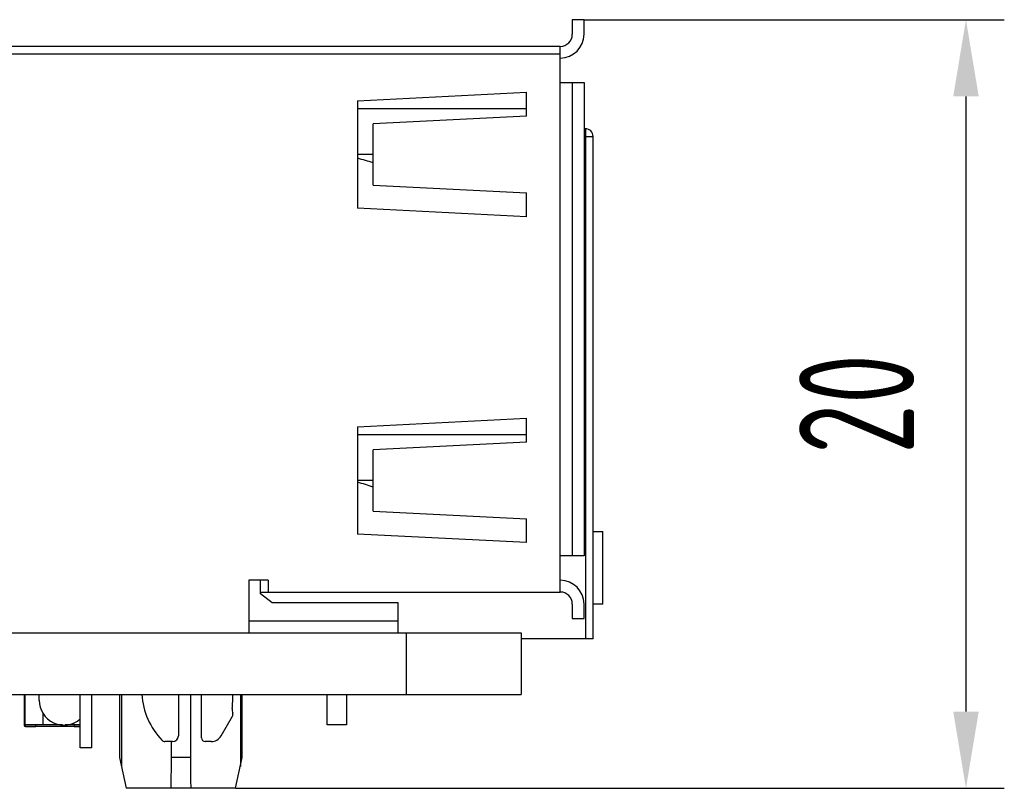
# Model space of a CAD drawing. Header units: millimetres. Extents: x 72 to 239, y 133 to 319.
# Tile 89 of 240: x 166 to 191, y 200 to 220. Entities that reach past the tile are written whole.
import ezdxf

# ---------------------------------------------------------------- set-up
doc = ezdxf.new("R2010")
doc.units = ezdxf.units.MM
doc.header["$LTSCALE"] = 5
doc.header["$PDMODE"] = 3
doc.header["$PDSIZE"] = 0.3125
doc.layers.get('0').update_dxf_attribs({"linetype": 'CONTINUOUS'})
doc.layers.get('Defpoints').update_dxf_attribs({"linetype": 'CONTINUOUS'})
doc.layers.add('7标注层', color=6, linetype='CONTINUOUS')
doc.styles.add('PC_TEXTSTYLE', font='ISOCP.SHX', dxfattribs={"width": 0.707, "bigfont": 'GBCBIG.SHX'})
doc.dimstyles.new('GB_BALLOON', dxfattribs={"dimtxt": 3, "dimasz": 2, "dimexe": 1, "dimexo": 0, "dimgap": 1.5, "dimtad": 1, "dimdec": 1, "dimdsep": 46, "dimtxsty": 'PC_TEXTSTYLE', "dimcen": 0, "dimclrd": 256, "dimclrt": 256, "dimadec": 0, "dimazin": 2, "dimtp": 0.1, "dimtm": 0.1, "dimtfac": 0.71, "dimtdec": 3, "dimtmove": 0, "dimatfit": 3, "dimfxl": 1, "dimtfill": 1, "dimarcsym": 0})

# ---------------------------------------------------------------- blocks, each defined once
blk = doc.blocks.new('*D24')
at = {"layer": '7标注层', "color": 0, "lineweight": -2}
for p, q in [((180.279, 220.068), (191.241, 220.068)), ((171.191, 200.024), (191.241, 200.024))]:
    blk.add_line(p, q, dxfattribs=at)
at = {"layer": '7标注层', "lineweight": -2}
blk.add_line((190.241, 218.068), (190.241, 202.024), dxfattribs=at)
at = {"layer": '7标注层'}
for points in [[(190.574, 218.068), (189.908, 218.068), (190.241, 220.068)], [(189.908, 202.024), (190.574, 202.024), (190.241, 200.024)]]:
    blk.add_solid(points, dxfattribs=at)
at = {"layer": 'Defpoints', "color": 0}
for p in [(180.279, 220.068), (171.191, 200.024), (190.241, 200.024)]:
    blk.add_point(p, dxfattribs=at)
at = {"layer": '7标注层', "insert": (187.39, 210.046), "char_height": 3, "attachment_point": 5, "rotation": 90, "style": 'PC_TEXTSTYLE', "bg_fill": 3, "box_fill_scale": 1.1, "bg_fill_color": 257, "bg_fill_transparency": 0}
blk.add_mtext('20', dxfattribs=at)

msp = doc.modelspace()

# ---------------------------------------------------------------- linework, layer by layer
for p, q in [((180.279, 220.068), (179.974, 220.068)), ((179.974, 220.068), (179.974, 219.688)), ((180.279, 219.688), (180.279, 220.068)), ((179.659, 219.373), (163.179, 219.373)), ((179.659, 205.143), (179.659, 219.373)), ((179.659, 219.173), (163.179, 219.173)), ((179.659, 218.428), (180.279, 218.428)), ((179.974, 218.428), (179.974, 206.088)), ((180.279, 218.428), (180.279, 206.088)), ((174.373, 217.954), (178.779, 218.175)), ((178.779, 217.553), (178.779, 218.175)), ((174.373, 217.954), (174.373, 215.151)), ((174.373, 217.75), (178.779, 217.75)), ((178.779, 217.553), (174.779, 217.353)), ((174.779, 215.753), (174.779, 217.353)), ((180.316, 217.224), (180.279, 217.224)), ((180.279, 217.024), (180.516, 217.024)), ((180.316, 217.224), (180.316, 203.924)), ((180.516, 203.924), (180.516, 217.024)), ((174.779, 216.55), (174.373, 216.55)), ((174.779, 215.753), (178.779, 215.553)), ((178.779, 214.931), (178.779, 215.553)), ((178.779, 214.931), (174.373, 215.151)), ((174.373, 209.454), (178.779, 209.675)), ((178.779, 209.053), (178.779, 209.675)), ((174.373, 209.454), (174.373, 206.651)), ((174.373, 209.25), (178.779, 209.25)), ((178.779, 209.053), (174.779, 208.853)), ((174.779, 207.253), (174.779, 208.853)), ((174.779, 208.05), (174.373, 208.05)), ((174.779, 207.253), (178.779, 207.053)), ((178.779, 206.431), (178.779, 207.053)), ((178.779, 206.431), (174.373, 206.651)), ((180.516, 206.724), (180.766, 206.724)), ((180.766, 204.824), (180.766, 206.724)), ((180.279, 206.088), (179.659, 206.088)), ((172.039, 205.448), (171.539, 205.448)), ((171.539, 205.448), (171.539, 204.074)), ((171.839, 205.098), (171.839, 205.448)), ((172.039, 205.448), (172.039, 205.143)), ((171.839, 205.143), (179.659, 205.143)), ((172.146, 204.858), (171.839, 205.098)), ((175.429, 204.858), (172.146, 204.858)), ((175.429, 204.074), (175.429, 204.858)), ((179.974, 204.828), (179.974, 204.448)), ((180.279, 204.448), (180.279, 204.828)), ((180.766, 204.824), (180.516, 204.824)), ((179.974, 204.448), (180.279, 204.448)), ((175.429, 204.38), (171.539, 204.38)), ((148.399, 204.074), (178.638, 204.074)), ((175.639, 204.074), (175.639, 202.474)), ((178.638, 204.074), (178.638, 202.474)), ((180.516, 203.924), (178.638, 203.924)), ((93.628, 202.474), (178.638, 202.474)), ((165.678, 202.428), (165.706, 202.428)), ((165.678, 202.428), (165.678, 201.668)), ((165.706, 201.675), (165.706, 202.474)), ((166.066, 202.324), (166.066, 202.474)), ((167.139, 201.083), (167.139, 202.474)), ((167.439, 201.083), (167.439, 202.474)), ((168.166, 202.474), (168.166, 200.824)), ((168.216, 202.474), (168.216, 200.595)), ((169.699, 202.474), (169.699, 201.393)), ((170.016, 202.474), (170.016, 200.595)), ((170.299, 201.343), (170.299, 202.474)), ((171.316, 202.474), (171.316, 200.595)), ((171.366, 200.824), (171.366, 202.474)), ((173.581, 201.675), (173.581, 202.474)), ((174.081, 202.474), (174.081, 201.675)), ((166.166, 201.982), (166.166, 201.675)), ((170.814, 201.393), (171.109, 201.903)), ((165.978, 201.668), (165.678, 201.668)), ((166.166, 201.675), (165.706, 201.675)), ((165.708, 201.638), (165.708, 201.675)), ((165.708, 201.638), (165.978, 201.638)), ((165.978, 201.638), (165.978, 201.675)), ((165.978, 201.648), (166.978, 201.648)), ((166.68, 201.678), (166.166, 201.678)), ((166.976, 201.678), (166.75, 201.678)), ((166.976, 201.675), (166.976, 201.734)), ((167.139, 201.675), (166.976, 201.675)), ((166.978, 201.675), (166.978, 201.638)), ((167.139, 201.668), (166.978, 201.668)), ((166.978, 201.638), (167.139, 201.638)), ((174.081, 201.675), (173.581, 201.675)), ((167.439, 201.083), (167.139, 201.083)), ((169.549, 201.243), (169.345, 201.243)), ((169.516, 200.595), (169.516, 201.243)), ((170.554, 201.243), (170.399, 201.243)), ((168.166, 200.824), (168.341, 200.024)), ((170.016, 200.824), (169.516, 200.824)), ((171.191, 200.024), (171.366, 200.824)), ((171.191, 200.024), (168.341, 200.024))]:
    msp.add_line(p, q)
for centre, radius, start, end in [((179.659, 219.688), 0.62, 270, 360), ((179.659, 219.688), 0.315, 270, 360), ((180.316, 217.024), 0.2, 0, 90), ((171.843, 206.777), 10.001, 72.9242, 75.3431), ((171.517, 198.422), 10.002, 70.966, 73.405), ((179.659, 204.828), 0.62, 360, 90), ((179.659, 204.828), 0.315, 360, 90), ((165.708, 202.428), 0.03, 93.7117, 180), ((170.659, 202.603), 1.92, 183.873, 223.8131), ((167.919, 202.403), 3.2, 354.61, 1.2781), ((166.716, 202.324), 0.65, 180, 310.8235), ((171.403, 202.074), 0.3, 174.61, 197.5826), ((171.022, 201.953), 0.1, 330, 17.6422), ((165.708, 201.668), 0.03, 180, 270), ((169.549, 201.393), 0.15, 270, 360), ((170.399, 201.343), 0.1, 180, 270), ((170.554, 201.543), 0.3, 270, 330), ((169.345, 201.343), 0.1, 223.8131, 270)]:
    msp.add_arc(centre, radius, start, end)
for centre, start_param, end_param in [((168.216, 200.595), -1.667099, -1.570796), ((171.316, 200.595), -4.712389, -4.616086)]:
    msp.add_ellipse(centre, major_axis=(0, 5.943), ratio=0.21875, start_param=start_param, end_param=end_param)

# ---------------------------------------------------------------- next in the draw order: dimensions: what is measured, and where the dimension line sits
at = {"layer": '7标注层'}
dim = msp.add_linear_dim(base=(190.241, 200.024), p1=(180.279, 220.068), p2=(171.191, 200.024), angle=90, dimstyle='GB_BALLOON', dxfattribs=at)
dim.commit()
dim.dimension.update_dxf_attribs({"geometry": '*D24', "text_midpoint": (187.39, 210.046)})

doc.saveas('drawing.dxf')
